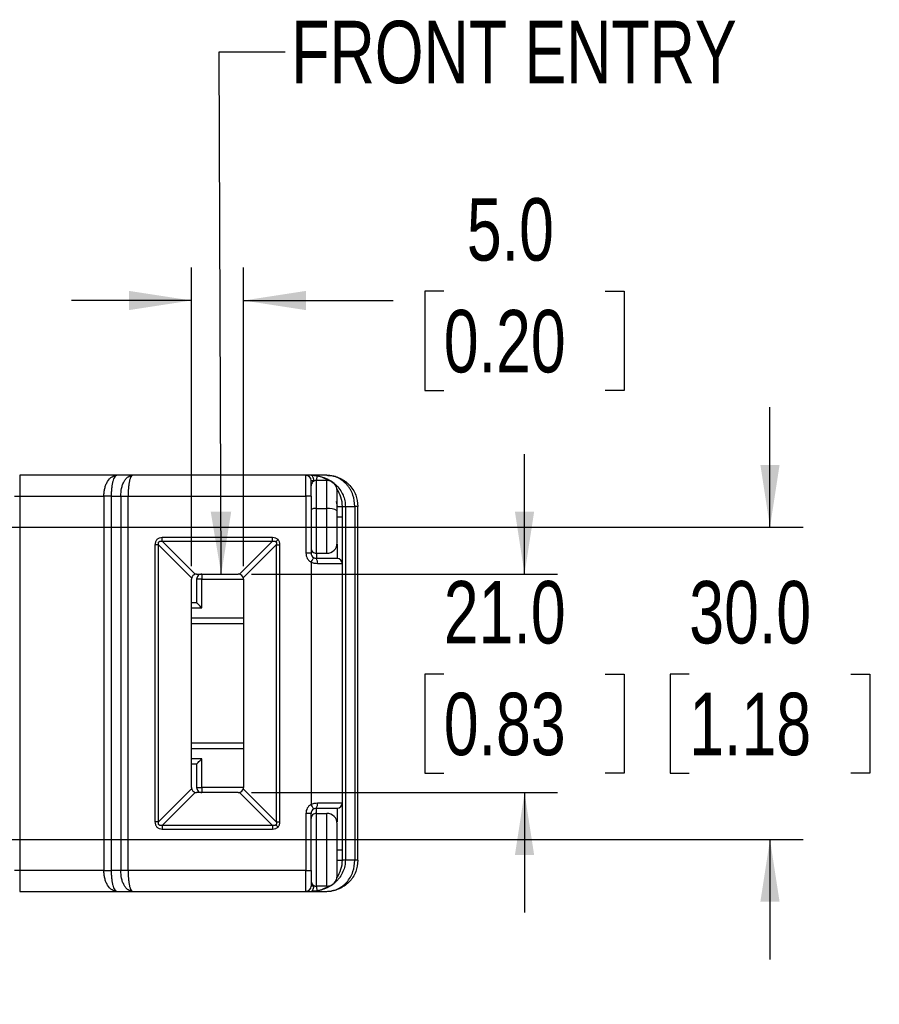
# Model space of a CAD drawing. Header units: millimetres. Extents: x 0 to 559, y 0 to 432.
# Tile 4 of 10: x 230 to 313, y 211 to 306. Entities that reach past the tile are written whole.
import ezdxf

# ---------------------------------------------------------------- set-up
doc = ezdxf.new("R2010")
doc.units = ezdxf.units.MM
doc.layers.add('DIMENSIONS', color=140, linetype='Continuous', lineweight=25)
doc.layers.add('TEXT', color=140, linetype='Continuous', lineweight=25)
doc.styles.add('SLDTEXTSTYLE0', font='TXT', dxfattribs={"width": 0.75})
doc.dimstyles.new('SLDDIMSTYLE0', dxfattribs={"dimtxt": 6, "dimasz": 6, "dimexe": 0, "dimexo": 0.0625, "dimgap": 1.5, "dimtad": 0, "dimtih": 1, "dimtoh": 1, "dimdec": 1, "dimrnd": 1e-09, "dimzin": 12, "dimdsep": 46, "dimtxsty": 'SLDTEXTSTYLE0', "dimsah": 1, "dimcen": 0.09, "dimadec": 0, "dimazin": 3, "dimtfac": 1, "dimtdec": 1, "dimtofl": 0, "dimtmove": 0, "dimatfit": 3, "dimfxl": 0, "dimfrac": 2, "dimtolj": 1, "dimtzin": 12, "dimarcsym": 0})
doc.dimstyles.new('SLDDIMSTYLE3', dxfattribs={"dimtxt": 6, "dimasz": 6, "dimexe": 0, "dimexo": 0.0625, "dimgap": 1.5, "dimtad": 0, "dimtih": 1, "dimtoh": 1, "dimdec": 1, "dimrnd": 1e-09, "dimzin": 4, "dimdsep": 46, "dimtxsty": 'SLDTEXTSTYLE0', "dimsah": 1, "dimcen": 0.09, "dimadec": 0, "dimazin": 1, "dimtfac": 1, "dimtdec": 1, "dimtmove": 0, "dimatfit": 0, "dimfxl": 0, "dimfrac": 2, "dimtolj": 1, "dimtzin": 12, "dimarcsym": 0})
doc.dimstyles.new('SLDDIMSTYLE4', dxfattribs={"dimtxt": 0.18, "dimasz": 6, "dimexe": 0, "dimexo": 0.0625, "dimgap": 0, "dimtad": 0, "dimtih": 1, "dimtoh": 1, "dimdec": 0, "dimrnd": 1e-09, "dimzin": 0, "dimdsep": 46, "dimtxsty": 'Standard', "dimsah": 1, "dimcen": 0.09, "dimadec": 0, "dimazin": 0, "dimtfac": 6, "dimtdec": 0, "dimtofl": 0, "dimtmove": 0, "dimatfit": 3, "dimfxl": 0, "dimfrac": 2, "dimtolj": 1, "dimtzin": 0, "dimarcsym": 0})

# ---------------------------------------------------------------- blocks, each defined once
blk = doc.blocks.new('_D_5')
at = {"layer": 'DIMENSIONS'}
for p, q in [((246.729, 253.108), (246.729, 281.815)), ((251.729, 253.108), (251.729, 281.815)), ((270.974, 279.523), (269.146, 279.523)), ((269.146, 279.523), (269.146, 269.998)), ((286.491, 279.523), (288.319, 279.523)), ((288.319, 279.523), (288.319, 269.998)), ((246.729, 278.64), (235.19, 278.64)), ((251.729, 278.64), (266.101, 278.64)), ((269.146, 269.998), (270.974, 269.998)), ((288.319, 269.998), (286.491, 269.998))]:
    blk.add_line(p, q, dxfattribs=at)
for points in [[(246.729, 278.64), (240.729, 279.563), (240.729, 277.717)], [(251.729, 278.64), (257.729, 277.717), (257.729, 279.563)]]:
    blk.add_solid(points, dxfattribs=at)
at = {"layer": 'DIMENSIONS', "char_height": 6, "attachment_point": 1, "style": 'SLDTEXTSTYLE0'}
for s, insert in [('5.0', (273.191, 288.476)), ('0.20', (270.974, 277.732))]:
    blk.add_mtext(s, dxfattribs=dict(at, insert=insert))
blk = doc.blocks.new('_D_6')
at = {"layer": 'DIMENSIONS'}
for p, q in [((278.732, 252.338), (278.732, 263.876)), ((252.499, 252.338), (281.907, 252.338)), ((270.974, 242.721), (269.146, 242.721)), ((269.146, 242.721), (269.146, 233.196)), ((286.491, 242.721), (288.319, 242.721)), ((288.319, 242.721), (288.319, 233.196)), ((269.146, 233.196), (270.974, 233.196)), ((288.319, 233.196), (286.491, 233.196)), ((252.499, 231.338), (281.907, 231.338)), ((278.732, 231.338), (278.732, 219.799))]:
    blk.add_line(p, q, dxfattribs=at)
for points in [[(278.732, 252.338), (279.655, 258.338), (277.809, 258.338)], [(278.732, 231.338), (277.809, 225.338), (279.655, 225.338)]]:
    blk.add_solid(points, dxfattribs=at)
at = {"layer": 'DIMENSIONS', "char_height": 6, "attachment_point": 1, "style": 'SLDTEXTSTYLE0'}
for s, insert in [('21.0', (270.974, 251.674)), ('0.83', (270.974, 240.931))]:
    blk.add_mtext(s, dxfattribs=dict(at, insert=insert))
blk = doc.blocks.new('_D_7')
at = {"layer": 'DIMENSIONS'}
for p, q in [((302.315, 256.838), (302.315, 268.376)), ((224.439, 256.838), (305.49, 256.838)), ((294.557, 242.721), (292.729, 242.721)), ((292.729, 242.721), (292.729, 233.196)), ((310.074, 242.721), (311.902, 242.721)), ((311.902, 242.721), (311.902, 233.196)), ((292.729, 233.196), (294.557, 233.196)), ((311.902, 233.196), (310.074, 233.196)), ((224.439, 226.838), (305.49, 226.838)), ((302.315, 226.838), (302.315, 215.299))]:
    blk.add_line(p, q, dxfattribs=at)
for points in [[(302.315, 256.838), (303.238, 262.838), (301.392, 262.838)], [(302.315, 226.838), (301.392, 220.838), (303.238, 220.838)]]:
    blk.add_solid(points, dxfattribs=at)
at = {"layer": 'DIMENSIONS', "char_height": 6, "attachment_point": 1, "style": 'SLDTEXTSTYLE0'}
for s, insert in [('30.0', (294.557, 251.674)), ('1.18', (294.557, 240.931))]:
    blk.add_mtext(s, dxfattribs=dict(at, insert=insert))
blk = doc.blocks.new('_D_10')
at = {"layer": 'DIMENSIONS'}
for p, q in [((359.771, 230.568), (359.771, 195.861)), ((325.271, 221.768), (325.271, 195.861)), ((295.509, 199.92), (293.681, 199.92)), ((293.681, 199.92), (293.681, 190.395)), ((311.026, 199.92), (312.854, 199.92)), ((312.854, 199.92), (312.854, 190.395)), ((325.271, 199.036), (315.899, 199.036)), ((359.771, 199.036), (325.271, 199.036)), ((293.681, 190.395), (295.509, 190.395)), ((312.854, 190.395), (311.026, 190.395))]:
    blk.add_line(p, q, dxfattribs=at)
for points in [[(325.271, 199.036), (331.271, 198.113), (331.271, 199.959)], [(359.771, 199.036), (353.771, 199.959), (353.771, 198.113)]]:
    blk.add_solid(points, dxfattribs=at)
at = {"layer": 'DIMENSIONS', "char_height": 6, "attachment_point": 1, "style": 'SLDTEXTSTYLE0'}
for s, insert in [('34.5', (295.509, 208.873)), ('1.36', (295.509, 198.129))]:
    blk.add_mtext(s, dxfattribs=dict(at, insert=insert))

msp = doc.modelspace()

# ---------------------------------------------------------------- linework, layer by layer
for p, q in [((230.229, 261.838), (230.229, 259.838)), ((239.557, 261.838), (230.229, 261.838)), ((241.057, 261.838), (239.557, 261.838)), ((257.729, 261.838), (241.057, 261.838)), ((257.729, 259.838), (257.729, 261.838)), ((258.229, 261.838), (257.729, 261.838)), ((259.729, 261.838), (258.229, 261.838)), ((258.229, 259.838), (258.229, 261.338)), ((258.229, 261.338), (258.479, 261.338)), ((259.729, 261.338), (258.729, 261.338)), ((258.729, 258.639), (258.729, 261.338)), ((259.729, 258.639), (259.729, 261.338)), ((258.229, 259.938), (258.229, 260.806)), ((260.729, 258.41), (260.729, 260.311)), ((229.729, 259.838), (230.229, 259.838)), ((230.229, 259.838), (238.314, 259.838)), ((230.229, 259.838), (230.229, 223.838)), ((238.314, 259.838), (238.314, 223.838)), ((239.022, 259.838), (238.314, 259.838)), ((239.022, 259.838), (239.022, 223.838)), ((239.022, 259.838), (239.936, 259.838)), ((239.936, 259.838), (239.936, 223.838)), ((239.936, 259.838), (240.643, 259.838)), ((240.643, 259.838), (257.729, 259.838)), ((240.643, 223.838), (240.643, 259.838)), ((257.729, 259.838), (257.729, 254.338)), ((258.229, 259.838), (257.729, 259.838)), ((258.229, 259.838), (258.229, 254.338)), ((258.729, 258.639), (259.729, 258.639)), ((258.729, 254.338), (258.729, 258.639)), ((259.729, 254.338), (259.729, 258.639)), ((260.649, 259.314), (260.729, 258.838)), ((260.729, 258.838), (261.229, 258.838)), ((260.729, 255.38), (260.729, 258.41)), ((261.229, 257.838), (261.229, 258.838)), ((261.229, 258.838), (261.522, 258.838)), ((261.522, 258.838), (262.436, 258.838)), ((261.522, 258.838), (261.522, 224.838)), ((262.436, 258.838), (262.436, 224.838)), ((262.729, 258.838), (262.436, 258.838)), ((262.729, 224.838), (262.729, 258.838)), ((260.729, 257.838), (261.229, 257.838)), ((261.229, 253.338), (261.229, 257.838)), ((254.529, 255.845), (243.929, 255.845)), ((243.929, 255.491), (243.929, 255.845)), ((254.529, 255.491), (254.529, 255.845)), ((243.222, 255.138), (243.222, 228.538)), ((243.575, 255.138), (243.222, 255.138)), ((243.575, 228.538), (243.575, 255.138)), ((246.746, 251.967), (243.575, 255.138)), ((243.929, 255.491), (254.529, 255.491)), ((243.929, 255.491), (247.099, 252.321)), ((251.358, 252.321), (254.529, 255.491)), ((254.882, 255.138), (251.712, 251.967)), ((254.882, 255.138), (254.882, 228.538)), ((254.882, 255.138), (255.236, 255.138)), ((255.236, 228.538), (255.236, 255.138)), ((260.729, 255.218), (260.729, 253.838)), ((258.229, 254.338), (257.729, 254.338)), ((258.729, 254.338), (259.729, 254.338)), ((258.729, 254.338), (258.729, 253.838)), ((260.729, 253.838), (258.729, 253.838)), ((258.229, 253.472), (258.229, 230.204)), ((261.229, 253.338), (258.829, 253.338)), ((261.229, 230.338), (261.229, 253.338)), ((246.729, 231.838), (246.729, 251.838)), ((247.229, 252.338), (251.229, 252.338)), ((247.729, 251.838), (247.229, 251.838)), ((247.229, 251.838), (247.229, 249.588)), ((247.729, 252.338), (247.729, 251.838)), ((247.729, 249.088), (247.729, 251.838)), ((247.729, 251.838), (251.729, 251.838)), ((251.729, 251.838), (251.729, 231.838)), ((247.229, 249.588), (246.729, 249.588)), ((246.729, 249.088), (247.729, 249.088)), ((251.729, 248.088), (246.729, 248.088)), ((246.729, 247.588), (251.729, 247.588)), ((251.729, 236.088), (246.729, 236.088)), ((246.729, 235.588), (251.729, 235.588)), ((247.729, 234.588), (246.729, 234.588)), ((246.729, 234.088), (247.229, 234.088)), ((247.229, 234.088), (247.229, 231.838)), ((247.729, 231.838), (247.729, 234.588)), ((243.575, 228.538), (246.746, 231.709)), ((247.099, 231.355), (243.929, 228.184)), ((247.229, 231.838), (247.729, 231.838)), ((251.229, 231.338), (247.229, 231.338)), ((247.729, 231.838), (247.729, 231.338)), ((251.729, 231.838), (247.729, 231.838)), ((254.529, 228.184), (251.358, 231.355)), ((251.712, 231.709), (254.882, 228.538)), ((258.829, 230.338), (261.229, 230.338)), ((261.229, 225.838), (261.229, 230.338)), ((257.729, 229.338), (257.729, 223.838)), ((258.229, 229.338), (257.729, 229.338)), ((258.229, 223.838), (258.229, 229.338)), ((258.729, 229.838), (260.729, 229.838)), ((258.729, 229.338), (258.729, 229.838)), ((258.729, 222.338), (258.729, 229.338)), ((258.729, 229.338), (259.729, 229.338)), ((259.729, 222.338), (259.729, 229.338)), ((260.729, 229.838), (260.729, 228.511)), ((243.575, 228.538), (243.222, 228.538)), ((254.529, 228.184), (243.929, 228.184)), ((243.929, 228.184), (243.929, 227.831)), ((254.529, 228.184), (254.529, 227.831)), ((254.882, 228.538), (255.236, 228.538)), ((260.729, 223.338), (260.729, 228.338)), ((243.929, 227.831), (254.529, 227.831)), ((260.729, 225.838), (261.229, 225.838)), ((261.229, 224.838), (261.229, 225.838)), ((260.729, 224.838), (261.229, 224.838)), ((261.522, 224.838), (261.229, 224.838)), ((262.436, 224.838), (261.522, 224.838)), ((262.729, 224.838), (262.436, 224.838)), ((230.229, 223.838), (229.729, 223.838)), ((238.314, 223.838), (230.229, 223.838)), ((230.229, 223.838), (230.229, 221.838)), ((238.314, 223.838), (239.022, 223.838)), ((239.936, 223.838), (239.022, 223.838)), ((240.643, 223.838), (239.936, 223.838)), ((257.729, 223.838), (240.643, 223.838)), ((257.729, 223.838), (258.229, 223.838)), ((257.729, 221.838), (257.729, 223.838)), ((258.229, 223.838), (258.229, 222.338)), ((230.229, 221.838), (239.557, 221.838)), ((239.557, 221.838), (241.057, 221.838)), ((241.057, 221.838), (257.729, 221.838)), ((257.729, 221.838), (258.229, 221.838)), ((258.479, 222.338), (258.229, 222.338)), ((258.229, 221.838), (259.729, 221.838)), ((259.729, 222.338), (258.729, 222.338))]:
    msp.add_line(p, q)
at = {"flags": 128}
for points in [[(258.479, 261.338), (258.474, 261.435), (258.46, 261.529), (258.437, 261.616), (258.405, 261.691), (258.368, 261.754), (258.324, 261.8), (258.277, 261.828), (258.229, 261.838)], [(258.739, 261.338), (258.748, 261.383), (258.767, 261.475), (258.784, 261.56), (258.799, 261.634), (258.812, 261.695), (258.821, 261.74), (258.827, 261.768), (258.829, 261.777)], [(254.842, 255.451), (254.865, 255.474), (254.889, 255.498), (254.914, 255.523), (254.939, 255.548), (254.965, 255.575), (254.992, 255.601), (255.019, 255.628), (255.046, 255.656)], [(258.229, 253.472), (258.277, 253.556), (258.324, 253.638), (258.368, 253.712), (258.405, 253.778), (258.437, 253.832), (258.46, 253.872), (258.474, 253.897), (258.479, 253.905)], [(247.729, 249.088), (247.642, 249.175), (247.558, 249.259), (247.479, 249.338), (247.407, 249.409), (247.346, 249.471), (247.296, 249.521), (247.259, 249.558), (247.236, 249.58), (247.229, 249.588)], [(247.229, 234.088), (247.238, 234.098), (247.267, 234.126), (247.313, 234.172), (247.375, 234.234), (247.451, 234.31), (247.537, 234.397), (247.631, 234.49), (247.729, 234.588)], [(258.479, 229.771), (258.474, 229.779), (258.46, 229.804), (258.437, 229.844), (258.405, 229.898), (258.368, 229.963), (258.324, 230.038), (258.277, 230.119), (258.229, 230.204)], [(255.046, 228.02), (255.019, 228.047), (254.992, 228.074), (254.965, 228.101), (254.939, 228.127), (254.914, 228.153), (254.889, 228.178), (254.865, 228.202), (254.842, 228.224)], [(258.229, 221.838), (258.277, 221.848), (258.324, 221.876), (258.368, 221.922), (258.405, 221.984), (258.437, 222.06), (258.46, 222.147), (258.474, 222.24), (258.479, 222.338)], [(258.829, 221.899), (258.827, 221.908), (258.821, 221.936), (258.812, 221.981), (258.799, 222.042), (258.784, 222.116), (258.767, 222.201), (258.748, 222.293), (258.739, 222.338)]]:
    msp.add_lwpolyline(points, dxfattribs=at)
for centre, radius, start, end in [((257.729, 261.338), 0.5, 0.00052, 89.9997), ((258.729, 260.838), 0.5, 89.9997, 180.00115), ((258.229, 258.838), 3, 55.85918, 78.46309), ((259.729, 260.338), 1, 0.00041, 89.9997), ((258.229, 258.838), 3, 359.99999, 34.14096), ((258.61, 258.007), 0.643, 79.38442, 126.39768), ((259.966, 257.375), 1.286, 53.60308, 100.6152), ((258.729, 254.838), 0.5, 179.99895, 270.0003), ((259.729, 255.338), 1, 270.00021, 359.99968), ((258.729, 254.338), 0.5, 179.99765, 240.00169), ((258.129, 253.458), 0.71, 350.27235, 32.34789), ((260.729, 253.338), 0.5, 0.00041, 89.9997), ((247.229, 251.838), 0.5, 165.00056, 180.0039), ((247.229, 251.838), 0.5, 105.00057, 164.99958), ((247.229, 251.838), 0.5, 90.00011, 104.99873), ((247.729, 251.838), 0.5, 89.9997, 180.00105), ((251.229, 251.838), 0.5, 74.99936, 90.00095), ((251.229, 251.838), 0.5, 14.99998, 75.00108), ((251.229, 251.838), 0.5, 359.9961, 14.99944), ((247.229, 231.838), 0.5, 179.9961, 194.99944), ((247.229, 231.838), 0.5, 195.0015, 254.99835), ((247.229, 231.838), 0.5, 255.00127, 269.99989), ((247.729, 231.838), 0.5, 179.99895, 270.0003), ((251.229, 231.838), 0.5, 269.99905, 285.00064), ((251.229, 231.838), 0.5, 284.99966, 344.99928), ((251.229, 231.838), 0.5, 345.00056, 0.0039), ((258.129, 230.218), 0.71, 327.65211, 9.72765), ((260.729, 230.338), 0.5, 270.0003, 359.99959), ((258.729, 229.338), 0.5, 119.99831, 180.00235), ((258.729, 228.838), 0.5, 89.9997, 180.00105), ((259.729, 228.338), 1, 0.00032, 89.99979), ((258.229, 224.838), 3, 325.85904, 0.00001), ((258.729, 222.838), 0.5, 179.99885, 270.0003), ((259.729, 223.338), 1, 270.0003, 359.99959), ((257.729, 222.338), 0.5, 270.0003, 359.99948), ((258.229, 224.838), 3, 281.53705, 304.14068)]:
    msp.add_arc(centre, radius, start, end)
for points, knots in [([(238.314, 259.838), (238.319, 259.962), (238.327, 260.21), (238.394, 260.577), (238.506, 260.93), (238.705, 261.329), (239.031, 261.733), (239.397, 261.806), (239.557, 261.838)], [0, 0, 0, 0, 0.145263, 0.289121, 0.433932, 0.575073, 0.813729, 1, 1, 1, 1]), ([(239.557, 261.838), (239.485, 261.796), (239.272, 261.671), (239.189, 261.294), (239.101, 260.922), (239.056, 260.572), (239.027, 260.208), (239.023, 259.962), (239.022, 259.838)], [0, 0, 0, 0, 0.112607, 0.336373, 0.490562, 0.656912, 0.826627, 1, 1, 1, 1]), ([(239.936, 259.838), (239.95, 260.089), (239.971, 260.462), (240.11, 260.932), (240.248, 261.242), (240.423, 261.501), (240.668, 261.753), (240.911, 261.806), (241.057, 261.838)], [0, 0, 0, 0, 0.30112, 0.448547, 0.588317, 0.707684, 0.8249, 1, 1, 1, 1]), ([(241.057, 261.838), (241, 261.796), (240.884, 261.709), (240.822, 261.483), (240.755, 261.232), (240.707, 260.925), (240.656, 260.454), (240.648, 260.087), (240.643, 259.838)], [0, 0, 0, 0, 0.09887, 0.201212, 0.322064, 0.475149, 0.644132, 1, 1, 1, 1]), ([(258.229, 261.838), (258.325, 261.836), (258.527, 261.831), (258.726, 261.796), (258.829, 261.777)], [0, 0, 0, 0, 0.480496, 1, 1, 1, 1]), ([(258.534, 261.822), (258.561, 261.82), (258.699, 261.814), (258.929, 261.772), (259.205, 261.707), (259.588, 261.582), (260.054, 261.36), (260.58, 260.967), (261, 260.497), (261.303, 259.962), (261.488, 259.404), (261.51, 259.025), (261.522, 258.838)], [0, 0, 0, 0, 0.0173737, 0.0896481, 0.1507933, 0.2007622, 0.3503042, 0.4829645, 0.6232961, 0.7551496, 0.8787306, 1, 1, 1, 1]), ([(262.436, 258.838), (262.4, 259.214), (262.347, 259.786), (262.054, 260.396), (261.837, 260.728), (261.596, 261.026), (261.337, 261.263), (261.079, 261.441), (260.908, 261.541), (260.658, 261.662), (260.269, 261.8), (259.927, 261.824), (259.729, 261.838)], [0, 0, 0, 0, 0.25036, 0.381319, 0.448242, 0.515951, 0.638153, 0.681343, 0.725706, 0.771249, 0.867319, 1, 1, 1, 1]), ([(259.729, 261.838), (259.882, 261.831), (260.161, 261.819), (260.53, 261.735), (260.945, 261.595), (261.313, 261.401), (261.64, 261.156), (261.938, 260.885), (262.254, 260.492), (262.627, 259.793), (262.689, 259.215), (262.729, 258.838)], [0, 0, 0, 0, 0.097733, 0.177862, 0.240373, 0.377194, 0.440634, 0.500695, 0.633687, 0.760876, 1, 1, 1, 1]), ([(243.929, 255.845), (243.83, 255.838), (243.686, 255.826), (243.514, 255.744), (243.407, 255.659), (243.323, 255.552), (243.24, 255.381), (243.229, 255.236), (243.222, 255.138)], [0, 0, 0, 0, 0.25893, 0.381268, 0.499998, 0.618284, 0.741072, 1, 1, 1, 1]), ([(255.046, 255.656), (255.013, 255.684), (254.946, 255.743), (254.774, 255.825), (254.628, 255.837), (254.529, 255.845)], [0, 0, 0, 0, 0.232283, 0.473601, 1, 1, 1, 1]), ([(255.236, 255.138), (255.228, 255.238), (255.216, 255.383), (255.134, 255.555), (255.075, 255.622), (255.046, 255.656)], [0, 0, 0, 0, 0.526371, 0.766386, 1, 1, 1, 1]), ([(243.575, 255.138), (243.563, 255.201), (243.546, 255.289), (243.574, 255.397), (243.612, 255.455), (243.67, 255.493), (243.778, 255.521), (243.865, 255.504), (243.929, 255.491)], [0, 0, 0, 0, 0.288828, 0.4006, 0.499998, 0.599372, 0.711143, 1, 1, 1, 1]), ([(254.529, 255.491), (254.592, 255.503), (254.679, 255.52), (254.788, 255.494), (254.825, 255.465), (254.842, 255.451)], [0, 0, 0, 0, 0.577691, 0.801234, 1, 1, 1, 1]), ([(254.842, 255.451), (254.856, 255.434), (254.885, 255.398), (254.911, 255.288), (254.894, 255.201), (254.882, 255.138)], [0, 0, 0, 0, 0.198774, 0.422311, 1, 1, 1, 1]), ([(257.729, 254.338), (257.735, 254.251), (257.748, 254.076), (257.854, 253.833), (258.011, 253.619), (258.156, 253.521), (258.229, 253.472)], [0, 0, 0, 0, 0.249869, 0.499988, 0.749867, 1, 1, 1, 1]), ([(258.729, 253.838), (258.686, 253.841), (258.598, 253.846), (258.519, 253.885), (258.479, 253.905)], [0, 0, 0, 0, 0.486367, 1, 1, 1, 1]), ([(258.829, 253.338), (258.724, 253.343), (258.516, 253.354), (258.324, 253.433), (258.229, 253.472)], [0, 0, 0, 0, 0.504276, 1, 1, 1, 1]), ([(258.229, 230.204), (258.156, 230.155), (258.011, 230.057), (257.854, 229.843), (257.747, 229.6), (257.735, 229.425), (257.729, 229.338)], [0, 0, 0, 0, 0.249872, 0.499994, 0.749871, 1, 1, 1, 1]), ([(258.229, 230.204), (258.324, 230.243), (258.516, 230.322), (258.724, 230.333), (258.829, 230.338)], [0, 0, 0, 0, 0.495724, 1, 1, 1, 1]), ([(258.479, 229.771), (258.519, 229.791), (258.598, 229.829), (258.686, 229.835), (258.729, 229.838)], [0, 0, 0, 0, 0.513633, 1, 1, 1, 1]), ([(243.222, 228.538), (243.229, 228.44), (243.24, 228.295), (243.323, 228.124), (243.407, 228.017), (243.514, 227.932), (243.686, 227.849), (243.83, 227.838), (243.929, 227.831)], [0, 0, 0, 0, 0.258928, 0.381266, 0.500001, 0.618285, 0.74107, 1, 1, 1, 1]), ([(243.929, 228.184), (243.865, 228.172), (243.778, 228.155), (243.67, 228.183), (243.612, 228.221), (243.574, 228.279), (243.546, 228.387), (243.563, 228.475), (243.575, 228.538)], [0, 0, 0, 0, 0.288822, 0.400603, 0.499995, 0.599372, 0.711138, 1, 1, 1, 1]), ([(254.842, 228.224), (254.825, 228.211), (254.788, 228.182), (254.679, 228.156), (254.592, 228.172), (254.529, 228.184)], [0, 0, 0, 0, 0.198766, 0.422309, 1, 1, 1, 1]), ([(254.882, 228.538), (254.894, 228.475), (254.911, 228.388), (254.885, 228.278), (254.856, 228.242), (254.842, 228.224)], [0, 0, 0, 0, 0.577689, 0.801226, 1, 1, 1, 1]), ([(255.046, 228.02), (255.075, 228.053), (255.134, 228.121), (255.216, 228.293), (255.228, 228.438), (255.236, 228.538)], [0, 0, 0, 0, 0.2322879, 0.4735951, 1, 1, 1, 1]), ([(254.529, 227.831), (254.628, 227.839), (254.773, 227.851), (254.946, 227.932), (255.013, 227.991), (255.046, 228.02)], [0, 0, 0, 0, 0.526364, 0.766392, 1, 1, 1, 1]), ([(261.522, 224.838), (261.51, 224.65), (261.488, 224.272), (261.303, 223.714), (261.054, 223.275), (260.791, 222.946), (260.569, 222.72), (260.325, 222.519), (260.063, 222.34), (259.766, 222.178), (259.394, 222.026), (259.075, 221.919), (258.863, 221.901), (258.821, 221.897)], [0, 0, 0, 0, 0.12932, 0.261113, 0.401714, 0.475468, 0.551586, 0.620151, 0.693206, 0.770771, 0.852896, 0.971307, 1, 1, 1, 1]), ([(259.729, 221.838), (259.867, 221.845), (260.119, 221.857), (260.452, 221.941), (260.829, 222.082), (261.161, 222.277), (261.454, 222.52), (261.725, 222.793), (262.01, 223.188), (262.346, 223.89), (262.4, 224.462), (262.436, 224.838)], [0, 0, 0, 0, 0.092652, 0.169011, 0.229002, 0.361841, 0.424393, 0.484204, 0.618658, 0.74963, 1, 1, 1, 1]), ([(262.729, 224.838), (262.689, 224.461), (262.628, 223.883), (262.304, 223.277), (262.065, 222.947), (261.795, 222.647), (261.509, 222.412), (261.225, 222.235), (261.035, 222.134), (260.757, 222.015), (260.485, 221.915), (260.274, 221.897), (260.22, 221.892)], [0, 0, 0, 0, 0.267185, 0.409289, 0.482879, 0.5581, 0.695922, 0.745291, 0.79634, 0.84907, 0.961154, 1, 1, 1, 1]), ([(239.557, 221.838), (239.397, 221.87), (239.031, 221.943), (238.705, 222.347), (238.506, 222.746), (238.394, 223.099), (238.327, 223.466), (238.319, 223.713), (238.314, 223.838)], [0, 0, 0, 0, 0.186271, 0.424927, 0.566054, 0.710879, 0.854731, 1, 1, 1, 1]), ([(239.022, 223.838), (239.023, 223.714), (239.027, 223.468), (239.056, 223.104), (239.101, 222.753), (239.189, 222.381), (239.272, 222.005), (239.485, 221.88), (239.557, 221.838)], [0, 0, 0, 0, 0.173365, 0.343088, 0.509423, 0.663627, 0.887393, 1, 1, 1, 1]), ([(241.057, 221.838), (240.911, 221.87), (240.668, 221.922), (240.423, 222.175), (240.248, 222.434), (240.11, 222.744), (239.971, 223.214), (239.95, 223.587), (239.936, 223.838)], [0, 0, 0, 0, 0.1751001, 0.2923027, 0.4116825, 0.5514476, 0.6988729, 1, 1, 1, 1]), ([(240.643, 223.838), (240.648, 223.589), (240.656, 223.222), (240.707, 222.751), (240.755, 222.444), (240.822, 222.193), (240.884, 221.967), (241, 221.88), (241.057, 221.838)], [0, 0, 0, 0, 0.355859, 0.524846, 0.677936, 0.798776, 0.90113, 1, 1, 1, 1]), ([(258.829, 221.899), (258.726, 221.88), (258.527, 221.845), (258.325, 221.84), (258.229, 221.838)], [0, 0, 0, 0, 0.519504, 1, 1, 1, 1])]:
    msp.add_open_spline(points, degree=3, knots=knots)

# ---------------------------------------------------------------- texts
at = {"layer": 'TEXT', "insert": (256.326, 305.529), "char_height": 6, "attachment_point": 1, "style": 'SLDTEXTSTYLE0'}
msp.add_mtext('FRONT ENTRY', dxfattribs=at)

# ---------------------------------------------------------------- dimensions: what is measured, and where the dimension line sits
at = {"layer": 'DIMENSIONS'}
dim = msp.add_linear_dim(base=(251.729, 278.64), p1=(246.729, 251.838), p2=(251.729, 251.838), dimstyle='SLDDIMSTYLE3', dxfattribs=at)
dim.commit()
dim.dimension.update_dxf_attribs({"geometry": '_D_5', "text_midpoint": (278.732, 278.64), "dimtype": 160})
for base, p1, p2, angle, dimstyle, picture, middle in [((302.315, 226.838), (223.169, 256.838), (223.169, 226.838), 90, 'SLDDIMSTYLE3', '_D_7', (302.315, 241.838)), ((278.732, 231.338), (251.229, 252.338), (251.229, 231.338), 90, 'SLDDIMSTYLE3', '_D_6', (278.732, 241.838)), ((325.271, 199.036), (359.771, 231.838), (325.271, 223.038), 0, 'SLDDIMSTYLE0', '_D_10', (303.268, 199.036))]:
    dim = msp.add_linear_dim(base=base, p1=p1, p2=p2, angle=angle, dimstyle=dimstyle, dxfattribs=at)
    dim.commit()
    dim.dimension.update_dxf_attribs({"geometry": picture, "text_midpoint": middle, "dimtype": 160})

# ---------------------------------------------------------------- leaders
at = {"layer": 'TEXT'}
msp.add_leader([(249.591, 252.338), (249.386, 302.543), (255.736, 302.543)], dimstyle='SLDDIMSTYLE4', dxfattribs=at)

doc.saveas('drawing.dxf')
